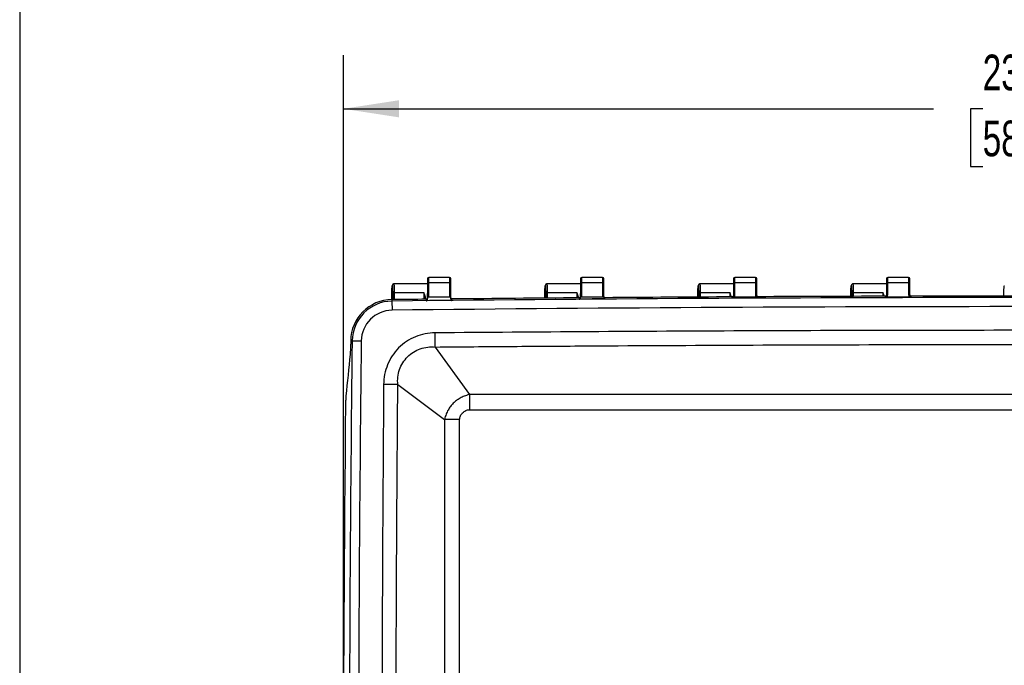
# Model space of a CAD drawing. Header units: inches. Extents: x 1.7 to 75.2, y 1.7 to 57.7.
# Tile 3 of 34: x 1.7 to 17.8, y 23.3 to 33.9. Entities that reach past the tile are written whole.
import ezdxf

# ---------------------------------------------------------------- set-up
doc = ezdxf.new("R2010")
doc.units = ezdxf.units.IN
doc.header["$LTSCALE"] = 7
doc.header["$MEASUREMENT"] = 0
doc.layers.add('DIMENSIONS', color=140, linetype='Continuous', lineweight=25)
doc.layers.add('TEXT', color=140, linetype='Continuous', lineweight=25)
doc.styles.add('SLDTEXTSTYLE0', font='TXT', dxfattribs={"width": 0.7})
doc.dimstyles.new('SLDDIMSTYLE0', dxfattribs={"dimtxt": 0.594727, "dimasz": 0.91, "dimexe": 0, "dimexo": 0.0625, "dimgap": 0.148682, "dimtad": 0, "dimtih": 1, "dimtoh": 1, "dimrnd": 1e-09, "dimzin": 12, "dimdsep": 46, "dimtxsty": 'SLDTEXTSTYLE0', "dimsah": 1, "dimcen": 0.09, "dimadec": 0, "dimazin": 3, "dimtfac": 1, "dimtofl": 0, "dimtmove": 0, "dimatfit": 3, "dimfxl": 0, "dimfrac": 2, "dimtolj": 1, "dimtzin": 12, "dimarcsym": 0})

# ---------------------------------------------------------------- blocks, each defined once
blk = doc.blocks.new('_D_5')
at = {"layer": 'DIMENSIONS'}
for p, q in [((7.039, 20.982), (7.039, 33.273)), ((30.187, 20.982), (30.187, 33.273)), ((7.039, 32.398), (16.678, 32.398)), ((17.484, 32.398), (17.284, 32.398)), ((17.284, 32.398), (17.284, 31.453)), ((19.746, 32.398), (19.946, 32.398)), ((19.946, 32.398), (19.946, 31.453)), ((30.187, 32.398), (20.552, 32.398)), ((17.284, 31.453), (17.484, 31.453)), ((19.946, 31.453), (19.746, 31.453))]:
    blk.add_line(p, q, dxfattribs=at)
for points in [[(7.039, 32.398), (7.949, 32.258), (7.949, 32.538)], [(30.187, 32.398), (29.277, 32.538), (29.277, 32.258)]]:
    blk.add_solid(points, dxfattribs=at)
at = {"layer": 'DIMENSIONS', "char_height": 0.5833, "attachment_point": 1, "style": 'SLDTEXTSTYLE0'}
for s, insert in [('23.15', (17.484, 33.283)), ('588.0', (17.484, 32.205))]:
    blk.add_mtext(s, dxfattribs=dict(at, insert=insert))

msp = doc.modelspace()

# ---------------------------------------------------------------- linework, layer by layer
for p, q in [((8.413, 29.622), (8.413, 29.541)), ((8.773, 29.642), (8.433, 29.642)), ((8.433, 29.555), (8.433, 29.642)), ((8.773, 29.642), (8.773, 29.555)), ((8.793, 29.541), (8.793, 29.622)), ((10.913, 29.622), (10.913, 29.541)), ((11.273, 29.642), (10.933, 29.642)), ((10.933, 29.555), (10.933, 29.642)), ((11.273, 29.642), (11.273, 29.555)), ((11.293, 29.541), (11.293, 29.622)), ((13.413, 29.622), (13.413, 29.541)), ((13.773, 29.642), (13.433, 29.642)), ((13.433, 29.555), (13.433, 29.642)), ((13.773, 29.642), (13.773, 29.555)), ((13.793, 29.541), (13.793, 29.622)), ((15.913, 29.622), (15.913, 29.541)), ((16.273, 29.642), (15.933, 29.642)), ((15.933, 29.555), (15.933, 29.642)), ((16.273, 29.642), (16.273, 29.555)), ((16.293, 29.541), (16.293, 29.622)), ((7.838, 29.508), (7.838, 29.28)), ((7.869, 29.536), (7.853, 29.535)), ((7.869, 29.535), (7.868, 29.538)), ((8.413, 29.538), (7.868, 29.538)), ((8.413, 29.541), (8.413, 29.378)), ((8.433, 29.323), (8.433, 29.555)), ((8.773, 29.555), (8.433, 29.555)), ((8.773, 29.555), (8.773, 29.323)), ((8.793, 29.378), (8.793, 29.541)), ((10.338, 29.508), (10.338, 29.304)), ((10.369, 29.536), (10.353, 29.535)), ((10.369, 29.535), (10.368, 29.538)), ((10.913, 29.538), (10.368, 29.538)), ((10.913, 29.541), (10.913, 29.378)), ((10.933, 29.323), (10.933, 29.555)), ((11.273, 29.555), (10.933, 29.555)), ((11.273, 29.555), (11.273, 29.323)), ((11.293, 29.378), (11.293, 29.541)), ((12.838, 29.508), (12.838, 29.322)), ((12.869, 29.536), (12.853, 29.535)), ((12.868, 29.538), (12.866, 29.535)), ((13.413, 29.538), (12.868, 29.538)), ((12.869, 29.535), (12.868, 29.538)), ((13.413, 29.541), (13.413, 29.332)), ((13.433, 29.345), (13.433, 29.555)), ((13.773, 29.555), (13.433, 29.555)), ((13.773, 29.555), (13.773, 29.348)), ((13.793, 29.335), (13.793, 29.541)), ((15.338, 29.508), (15.338, 29.333)), ((15.368, 29.538), (15.366, 29.535)), ((15.913, 29.538), (15.368, 29.538)), ((15.913, 29.541), (15.913, 29.343)), ((16.273, 29.555), (15.933, 29.555)), ((15.933, 29.356), (15.933, 29.555)), ((16.273, 29.555), (16.273, 29.357)), ((16.293, 29.344), (16.293, 29.541)), ((7.83, 29.28), (7.831, 29.396)), ((7.832, 29.28), (7.832, 29.256)), ((7.844, 29.396), (7.845, 29.28)), ((7.874, 29.399), (8.351, 29.399)), ((7.875, 29.28), (7.874, 29.399)), ((8.351, 29.399), (8.351, 29.285)), ((8.381, 29.286), (8.381, 29.307)), ((8.382, 29.286), (8.381, 29.307)), ((8.393, 29.286), (8.393, 29.263)), ((8.413, 29.286), (8.413, 29.378)), ((8.773, 29.323), (8.433, 29.323)), ((8.793, 29.291), (8.793, 29.378)), ((8.813, 29.268), (8.813, 29.29)), ((10.331, 29.304), (10.331, 29.396)), ((10.344, 29.396), (10.345, 29.304)), ((10.374, 29.399), (10.851, 29.399)), ((10.375, 29.304), (10.374, 29.399)), ((10.851, 29.399), (10.851, 29.308)), ((10.893, 29.308), (10.893, 29.289)), ((10.913, 29.311), (10.913, 29.378)), ((11.273, 29.323), (10.933, 29.323)), ((11.293, 29.315), (11.293, 29.378)), ((11.313, 29.292), (11.313, 29.312)), ((12.831, 29.322), (12.831, 29.396)), ((12.844, 29.396), (12.845, 29.322)), ((12.874, 29.399), (13.351, 29.399)), ((12.875, 29.322), (12.874, 29.399)), ((13.351, 29.399), (13.351, 29.325)), ((13.393, 29.325), (13.393, 29.325)), ((13.393, 29.325), (13.393, 29.307)), ((13.427, 29.323), (13.423, 29.323)), ((13.78, 29.323), (13.427, 29.323)), ((13.785, 29.323), (13.78, 29.323)), ((13.813, 29.31), (13.813, 29.327)), ((13.813, 29.327), (13.813, 29.327)), ((15.331, 29.333), (15.331, 29.396)), ((15.344, 29.396), (15.345, 29.333)), ((15.374, 29.399), (15.851, 29.399)), ((15.375, 29.333), (15.374, 29.399)), ((15.851, 29.399), (15.851, 29.335)), ((15.893, 29.335), (15.893, 29.335)), ((15.893, 29.335), (15.893, 29.319)), ((15.918, 29.323), (15.905, 29.323)), ((16.289, 29.323), (15.918, 29.323)), ((16.298, 29.323), (16.289, 29.323)), ((16.313, 29.32), (16.313, 29.336)), ((16.313, 29.336), (16.313, 29.336)), ((17.831, 29.338), (17.831, 29.396)), ((7.832, 29.256), (7.834, 29.107)), ((7.159, 28.607), (7.182, 28.607)), ((7.159, 28.607), (7.159, 28.606)), ((7.182, 28.607), (7.332, 28.605)), ((8.54, 28.506), (9.099, 27.728)), ((7.928, 27.893), (8.693, 27.323))]:
    msp.add_line(p, q)
at = {"flags": 128}
for points in [[(8.433, 29.555), (8.429, 29.554), (8.425, 29.554), (8.422, 29.552), (8.419, 29.551), (8.416, 29.549), (8.414, 29.546), (8.413, 29.544), (8.413, 29.541)], [(8.793, 29.541), (8.792, 29.544), (8.791, 29.546), (8.789, 29.549), (8.787, 29.551), (8.784, 29.552), (8.78, 29.554), (8.777, 29.554), (8.773, 29.555)], [(10.933, 29.555), (10.929, 29.554), (10.925, 29.554), (10.922, 29.552), (10.919, 29.551), (10.916, 29.549), (10.914, 29.546), (10.913, 29.544), (10.913, 29.541)], [(11.293, 29.541), (11.292, 29.544), (11.291, 29.546), (11.289, 29.549), (11.287, 29.551), (11.284, 29.552), (11.28, 29.554), (11.277, 29.554), (11.273, 29.555)], [(13.433, 29.555), (13.429, 29.554), (13.425, 29.554), (13.422, 29.552), (13.419, 29.551), (13.416, 29.549), (13.414, 29.546), (13.413, 29.544), (13.413, 29.541)], [(13.793, 29.541), (13.792, 29.544), (13.791, 29.546), (13.789, 29.549), (13.787, 29.551), (13.784, 29.552), (13.78, 29.554), (13.777, 29.554), (13.773, 29.555)], [(15.933, 29.555), (15.929, 29.554), (15.925, 29.554), (15.922, 29.552), (15.919, 29.551), (15.916, 29.549), (15.914, 29.546), (15.913, 29.544), (15.913, 29.541)], [(16.293, 29.541), (16.292, 29.544), (16.291, 29.546), (16.289, 29.549), (16.287, 29.551), (16.284, 29.552), (16.28, 29.554), (16.277, 29.554), (16.273, 29.555)]]:
    msp.add_lwpolyline(points, dxfattribs=at)
for centre, radius, start, end in [((8.433, 29.622), 0.02, 90, 180), ((8.773, 29.622), 0.02, 0, 90), ((10.933, 29.622), 0.02, 90, 180), ((11.273, 29.622), 0.02, 0, 90), ((13.433, 29.622), 0.02, 90, 180), ((13.773, 29.622), 0.02, 0, 90), ((15.933, 29.622), 0.02, 90, 180), ((16.273, 29.622), 0.02, 0, 90), ((7.839, 28.599), 0.681, 90.6237, 179.3246), ((18.605, -960.274), 989.589, 89.387378, 90.623739), ((18.605, -960.274), 989.613, 90.591262, 90.623739), ((18.605, -960.274), 989.613, 90.446513, 90.566932), ((18.605, -960.274), 989.613, 90.301767, 90.422187), ((18.605, -960.274), 989.613, 90.157023, 90.277444), ((18.605, -960.274), 989.613, 90.01228, 90.132703), ((7.839, 28.599), 0.657, 90.6237, 179.3246), ((18.605, -960.274), 989.44, 89.375345, 90.623739), ((7.839, 28.599), 0.508, 90.6237, 179.3246), ((683.696, 20.632), 676.561, 179.324623, 180.675377), ((683.696, 20.632), 676.412, 179.324623, 180.675377), ((683.696, 20.632), 676.658, 179.409854, 180.590146)]:
    msp.add_arc(centre, radius, start, end)
for points, knots in [([(7.831, 29.396), (7.831, 29.397), (7.831, 29.401), (7.831, 29.408), (7.831, 29.418), (7.831, 29.429), (7.832, 29.443), (7.832, 29.454), (7.832, 29.462), (7.833, 29.464), (7.833, 29.464), (7.833, 29.466), (7.833, 29.47), (7.834, 29.484), (7.835, 29.498), (7.836, 29.505), (7.837, 29.507), (7.837, 29.508), (7.837, 29.508), (7.837, 29.508), (7.838, 29.508)], [0, 0, 0, 0, 0.019622, 0.061318, 0.125114, 0.189015, 0.250229, 0.375241, 0.406539, 0.41028, 0.414071, 0.421798, 0.43784, 0.500429, 0.749576, 0.874698, 0.911891, 0.949078, 0.974537, 1, 1, 1, 1]), ([(7.868, 29.538), (7.866, 29.538), (7.864, 29.538), (7.861, 29.538), (7.858, 29.537), (7.855, 29.536), (7.853, 29.535), (7.851, 29.533), (7.849, 29.532), (7.848, 29.531), (7.845, 29.529), (7.842, 29.525), (7.84, 29.52), (7.838, 29.514), (7.838, 29.51), (7.838, 29.508)], [0, 0, 0, 0, 0.07301, 0.141747, 0.206172, 0.266234, 0.321903, 0.373172, 0.420056, 0.462586, 0.500792, 0.625493, 0.750384, 0.875226, 1, 1, 1, 1]), ([(7.838, 29.508), (7.838, 29.508), (7.838, 29.508), (7.838, 29.508), (7.839, 29.507), (7.839, 29.504), (7.84, 29.499), (7.841, 29.494), (7.841, 29.489), (7.841, 29.489), (7.841, 29.489), (7.841, 29.489), (7.841, 29.489), (7.841, 29.489), (7.841, 29.489), (7.841, 29.489), (7.841, 29.489), (7.841, 29.489), (7.841, 29.488), (7.841, 29.488), (7.841, 29.488), (7.841, 29.487), (7.841, 29.486), (7.842, 29.483), (7.842, 29.473), (7.843, 29.459), (7.843, 29.443), (7.844, 29.43), (7.844, 29.419), (7.844, 29.407), (7.844, 29.399), (7.844, 29.396)], [0, 0, 0, 0, 0.019353, 0.061061, 0.125145, 0.188963, 0.250265, 0.375231, 0.390872, 0.39088, 0.390887, 0.390903, 0.390933, 0.390994, 0.391115, 0.391356, 0.391833, 0.392763, 0.394531, 0.397703, 0.402587, 0.405523, 0.406513, 0.43779, 0.500322, 0.648999, 0.750055, 0.802856, 0.875035, 0.947946, 1, 1, 1, 1]), ([(7.874, 29.399), (7.874, 29.414), (7.874, 29.446), (7.872, 29.492), (7.871, 29.521), (7.869, 29.534), (7.869, 29.535), (7.869, 29.535)], [0, 0, 0, 0, 0.22398, 0.48769, 0.790984, 0.95838, 1, 1, 1, 1]), ([(10.331, 29.396), (10.331, 29.397), (10.331, 29.401), (10.331, 29.408), (10.331, 29.418), (10.331, 29.429), (10.332, 29.443), (10.332, 29.454), (10.332, 29.462), (10.333, 29.463), (10.333, 29.464), (10.333, 29.464), (10.333, 29.466), (10.333, 29.47), (10.334, 29.484), (10.335, 29.498), (10.336, 29.505), (10.337, 29.507), (10.337, 29.508), (10.337, 29.508), (10.337, 29.508), (10.338, 29.508)], [0, 0, 0, 0, 0.0195548, 0.0612515, 0.1251135, 0.1890056, 0.2502288, 0.3752407, 0.4065385, 0.4085177, 0.4104939, 0.414437, 0.4222868, 0.4378405, 0.5004295, 0.7495764, 0.8746977, 0.9118952, 0.9490865, 0.9745413, 1, 1, 1, 1]), ([(10.368, 29.538), (10.366, 29.538), (10.364, 29.538), (10.361, 29.538), (10.358, 29.537), (10.355, 29.536), (10.353, 29.535), (10.351, 29.533), (10.349, 29.532), (10.348, 29.531), (10.345, 29.529), (10.342, 29.525), (10.34, 29.52), (10.338, 29.514), (10.338, 29.51), (10.338, 29.508)], [0, 0, 0, 0, 0.07301, 0.141747, 0.206171, 0.266234, 0.321902, 0.373171, 0.420055, 0.462585, 0.500792, 0.625493, 0.750384, 0.875226, 1, 1, 1, 1]), ([(10.338, 29.508), (10.338, 29.508), (10.338, 29.508), (10.338, 29.508), (10.339, 29.507), (10.339, 29.504), (10.34, 29.499), (10.341, 29.493), (10.341, 29.488), (10.341, 29.487), (10.341, 29.487), (10.341, 29.486), (10.341, 29.485), (10.342, 29.482), (10.342, 29.473), (10.343, 29.459), (10.343, 29.443), (10.344, 29.43), (10.344, 29.419), (10.344, 29.407), (10.344, 29.399), (10.344, 29.396)], [0, 0, 0, 0, 0.019273, 0.060981, 0.125145, 0.188957, 0.250265, 0.375231, 0.406511, 0.408277, 0.410069, 0.413728, 0.421347, 0.43779, 0.500322, 0.649032, 0.750055, 0.802867, 0.875035, 0.947953, 1, 1, 1, 1]), ([(10.374, 29.399), (10.374, 29.414), (10.374, 29.446), (10.372, 29.492), (10.371, 29.521), (10.369, 29.534), (10.369, 29.535), (10.369, 29.535)], [0, 0, 0, 0, 0.22398, 0.48769, 0.790984, 0.95838, 1, 1, 1, 1]), ([(12.831, 29.396), (12.831, 29.397), (12.831, 29.401), (12.831, 29.408), (12.831, 29.418), (12.831, 29.429), (12.832, 29.443), (12.832, 29.453), (12.832, 29.46), (12.832, 29.461), (12.833, 29.462), (12.833, 29.464), (12.833, 29.469), (12.834, 29.484), (12.835, 29.498), (12.836, 29.505), (12.837, 29.507), (12.837, 29.508), (12.837, 29.508), (12.837, 29.508), (12.838, 29.508)], [0, 0, 0, 0, 0.019467, 0.061163, 0.125113, 0.188993, 0.250229, 0.375241, 0.384698, 0.394072, 0.399919, 0.406541, 0.437841, 0.50043, 0.749576, 0.874698, 0.911901, 0.949098, 0.974547, 1, 1, 1, 1]), ([(12.868, 29.538), (12.866, 29.538), (12.864, 29.538), (12.861, 29.538), (12.858, 29.537), (12.855, 29.536), (12.853, 29.535), (12.851, 29.533), (12.849, 29.532), (12.848, 29.531), (12.845, 29.528), (12.842, 29.525), (12.839, 29.519), (12.838, 29.514), (12.838, 29.51), (12.838, 29.508)], [0, 0, 0, 0, 0.073425, 0.142474, 0.207106, 0.267272, 0.322941, 0.374106, 0.420784, 0.463005, 0.5008, 0.640873, 0.770904, 0.8906, 1, 1, 1, 1]), ([(12.838, 29.508), (12.838, 29.508), (12.838, 29.508), (12.838, 29.508), (12.839, 29.507), (12.839, 29.504), (12.84, 29.499), (12.841, 29.494), (12.841, 29.489), (12.841, 29.488), (12.841, 29.487), (12.842, 29.483), (12.842, 29.473), (12.843, 29.459), (12.843, 29.443), (12.844, 29.43), (12.844, 29.419), (12.844, 29.407), (12.844, 29.399), (12.844, 29.396)], [0, 0, 0, 0, 0.019171, 0.060879, 0.125145, 0.188949, 0.250265, 0.375231, 0.383995, 0.393535, 0.406513, 0.43779, 0.500322, 0.649077, 0.750055, 0.802881, 0.875035, 0.947962, 1, 1, 1, 1]), ([(12.874, 29.399), (12.874, 29.414), (12.874, 29.446), (12.872, 29.492), (12.871, 29.521), (12.869, 29.534), (12.869, 29.535), (12.869, 29.535)], [0, 0, 0, 0, 0.22398, 0.48769, 0.790984, 0.958381, 1, 1, 1, 1]), ([(15.331, 29.396), (15.331, 29.398), (15.331, 29.402), (15.331, 29.41), (15.331, 29.42), (15.331, 29.43), (15.332, 29.442), (15.332, 29.458), (15.333, 29.472), (15.334, 29.482), (15.334, 29.486), (15.334, 29.487), (15.334, 29.489), (15.334, 29.491), (15.335, 29.495), (15.335, 29.499), (15.336, 29.502), (15.336, 29.505), (15.337, 29.507), (15.337, 29.508), (15.338, 29.508)], [0, 0, 0, 0, 0.0325777, 0.0742295, 0.1249758, 0.197572, 0.2499413, 0.3533208, 0.4996606, 0.5610729, 0.5926197, 0.6087528, 0.6168185, 0.6247378, 0.687322, 0.7498169, 0.7816511, 0.8339863, 0.9067973, 1, 1, 1, 1]), ([(15.368, 29.538), (15.36, 29.538), (15.352, 29.535), (15.341, 29.524), (15.338, 29.516), (15.338, 29.508)], [0, 0, 0, 0, 0.5, 0.5, 1, 1, 1, 1]), ([(15.338, 29.508), (15.338, 29.508), (15.338, 29.508), (15.338, 29.508), (15.339, 29.506), (15.339, 29.504), (15.34, 29.499), (15.341, 29.494), (15.341, 29.489), (15.341, 29.488), (15.341, 29.487), (15.341, 29.486), (15.342, 29.482), (15.342, 29.473), (15.343, 29.458), (15.343, 29.443), (15.344, 29.43), (15.344, 29.418), (15.344, 29.407), (15.344, 29.399), (15.344, 29.396)], [0, 0, 0, 0, 0.019002, 0.06071, 0.125144, 0.188921, 0.250263, 0.37523, 0.383099, 0.392863, 0.399202, 0.406511, 0.437788, 0.50032, 0.649076, 0.750055, 0.80291, 0.875036, 0.947987, 1, 1, 1, 1]), ([(15.374, 29.399), (15.374, 29.437), (15.373, 29.473), (15.371, 29.511), (15.371, 29.521), (15.369, 29.535), (15.368, 29.538), (15.368, 29.538)], [0, 0, 0, 0, 0.5, 0.5, 0.75, 0.75, 1, 1, 1, 1]), ([(17.831, 29.396), (17.831, 29.398), (17.831, 29.402), (17.831, 29.41), (17.831, 29.42), (17.831, 29.43), (17.832, 29.442), (17.832, 29.458), (17.833, 29.475), (17.834, 29.491), (17.835, 29.5), (17.836, 29.505), (17.837, 29.507), (17.837, 29.508), (17.837, 29.508), (17.838, 29.508)], [0, 0, 0, 0, 0.032576, 0.074245, 0.125028, 0.197624, 0.250045, 0.353447, 0.499869, 0.617155, 0.785371, 0.830337, 0.892917, 0.9561, 1, 1, 1, 1]), ([(7.874, 29.399), (7.867, 29.399), (7.859, 29.399), (7.848, 29.398), (7.845, 29.397), (7.844, 29.396)], [0, 0, 0, 0, 0.5, 0.5, 1, 1, 1, 1]), ([(8.381, 29.307), (8.381, 29.308), (8.38, 29.312), (8.38, 29.317), (8.379, 29.323), (8.378, 29.329), (8.376, 29.335), (8.374, 29.342), (8.371, 29.349), (8.368, 29.359), (8.364, 29.37), (8.358, 29.384), (8.354, 29.394), (8.351, 29.399)], [0, 0, 0, 0, 0.0545963, 0.1126054, 0.1740703, 0.2390271, 0.3075066, 0.3795349, 0.4551344, 0.5557872, 0.6801421, 0.8282114, 1, 1, 1, 1]), ([(8.413, 29.308), (8.413, 29.307), (8.413, 29.305), (8.412, 29.302), (8.411, 29.3), (8.411, 29.298), (8.41, 29.297), (8.409, 29.295), (8.408, 29.293), (8.405, 29.29), (8.401, 29.288), (8.397, 29.286), (8.394, 29.286), (8.393, 29.286)], [0, 0, 0, 0, 0.095723, 0.183502, 0.263353, 0.335268, 0.399248, 0.455312, 0.503505, 0.649325, 0.778557, 0.89411, 1, 1, 1, 1]), ([(8.393, 29.263), (8.393, 29.263), (8.395, 29.263), (8.397, 29.263), (8.398, 29.264), (8.4, 29.265), (8.402, 29.265), (8.404, 29.267), (8.405, 29.268), (8.407, 29.269), (8.408, 29.271), (8.41, 29.274), (8.411, 29.277), (8.412, 29.281), (8.413, 29.284), (8.413, 29.286)], [0, 0, 0, 0, 0.038269, 0.078197, 0.120613, 0.166194, 0.215473, 0.268871, 0.326718, 0.389289, 0.45682, 0.56827, 0.696015, 0.828733, 1, 1, 1, 1]), ([(8.413, 29.378), (8.413, 29.371), (8.413, 29.364), (8.415, 29.351), (8.417, 29.344), (8.42, 29.334), (8.423, 29.329), (8.428, 29.324), (8.43, 29.323), (8.433, 29.323)], [0, 0, 0, 0, 0.25, 0.25, 0.5, 0.5, 0.75, 0.75, 1, 1, 1, 1]), ([(8.773, 29.323), (8.775, 29.323), (8.778, 29.324), (8.783, 29.329), (8.785, 29.334), (8.789, 29.344), (8.79, 29.351), (8.792, 29.364), (8.793, 29.371), (8.793, 29.378)], [0, 0, 0, 0, 0.25, 0.25, 0.5, 0.5, 0.75, 0.75, 1, 1, 1, 1]), ([(8.793, 29.312), (8.793, 29.311), (8.793, 29.309), (8.793, 29.306), (8.794, 29.303), (8.795, 29.301), (8.796, 29.299), (8.797, 29.298), (8.799, 29.296), (8.801, 29.294), (8.805, 29.292), (8.809, 29.29), (8.811, 29.29), (8.813, 29.29)], [0, 0, 0, 0, 0.110385, 0.21014, 0.299281, 0.377831, 0.445827, 0.503324, 0.561307, 0.687422, 0.800748, 0.903822, 1, 1, 1, 1]), ([(8.793, 29.291), (8.793, 29.29), (8.793, 29.288), (8.793, 29.286), (8.794, 29.284), (8.794, 29.281), (8.796, 29.278), (8.799, 29.274), (8.803, 29.27), (8.808, 29.268), (8.81, 29.268), (8.812, 29.268), (8.813, 29.268), (8.813, 29.268)], [0, 0, 0, 0, 0.098952, 0.184031, 0.255242, 0.312583, 0.465394, 0.59262, 0.816623, 0.909354, 0.955001, 0.977572, 1, 1, 1, 1]), ([(10.374, 29.399), (10.367, 29.399), (10.359, 29.399), (10.348, 29.398), (10.345, 29.397), (10.344, 29.396)], [0, 0, 0, 0, 0.5, 0.5, 1, 1, 1, 1]), ([(10.881, 29.307), (10.881, 29.308), (10.88, 29.312), (10.88, 29.317), (10.879, 29.323), (10.878, 29.329), (10.876, 29.335), (10.874, 29.342), (10.871, 29.349), (10.868, 29.359), (10.864, 29.37), (10.858, 29.384), (10.854, 29.394), (10.851, 29.399)], [0, 0, 0, 0, 0.054596, 0.112605, 0.17407, 0.239027, 0.307507, 0.379535, 0.455134, 0.555787, 0.680142, 0.828211, 1, 1, 1, 1]), ([(10.913, 29.33), (10.913, 29.329), (10.913, 29.328), (10.912, 29.325), (10.911, 29.323), (10.911, 29.321), (10.91, 29.319), (10.909, 29.318), (10.907, 29.316), (10.905, 29.313), (10.901, 29.31), (10.897, 29.309), (10.894, 29.309), (10.893, 29.308)], [0, 0, 0, 0, 0.095738, 0.183528, 0.263386, 0.335304, 0.399284, 0.455343, 0.503529, 0.649325, 0.77853, 0.894074, 1, 1, 1, 1]), ([(10.893, 29.289), (10.893, 29.289), (10.895, 29.289), (10.896, 29.289), (10.898, 29.29), (10.9, 29.29), (10.902, 29.291), (10.904, 29.292), (10.905, 29.294), (10.907, 29.295), (10.908, 29.297), (10.91, 29.3), (10.911, 29.303), (10.912, 29.307), (10.913, 29.31), (10.913, 29.311)], [0, 0, 0, 0, 0.038266, 0.078168, 0.12054, 0.166064, 0.215277, 0.268603, 0.326376, 0.388873, 0.456331, 0.567856, 0.69572, 0.828558, 1, 1, 1, 1]), ([(10.913, 29.378), (10.913, 29.371), (10.913, 29.364), (10.915, 29.351), (10.917, 29.344), (10.92, 29.334), (10.923, 29.329), (10.928, 29.324), (10.93, 29.323), (10.933, 29.323)], [0, 0, 0, 0, 0.25, 0.25, 0.5, 0.5, 0.75, 0.75, 1, 1, 1, 1]), ([(11.273, 29.323), (11.275, 29.323), (11.278, 29.324), (11.283, 29.329), (11.285, 29.334), (11.289, 29.344), (11.29, 29.351), (11.292, 29.364), (11.293, 29.371), (11.293, 29.378)], [0, 0, 0, 0, 0.25, 0.25, 0.5, 0.5, 0.75, 0.75, 1, 1, 1, 1]), ([(11.293, 29.334), (11.293, 29.332), (11.293, 29.33), (11.293, 29.328), (11.294, 29.325), (11.295, 29.323), (11.296, 29.321), (11.297, 29.319), (11.299, 29.317), (11.301, 29.315), (11.305, 29.313), (11.309, 29.312), (11.311, 29.312), (11.313, 29.312)], [0, 0, 0, 0, 0.110385, 0.21014, 0.299281, 0.377831, 0.445827, 0.503324, 0.561307, 0.687422, 0.800747, 0.903822, 1, 1, 1, 1]), ([(11.293, 29.315), (11.293, 29.314), (11.293, 29.312), (11.293, 29.31), (11.294, 29.308), (11.294, 29.306), (11.296, 29.303), (11.299, 29.298), (11.303, 29.295), (11.308, 29.293), (11.31, 29.292), (11.312, 29.292), (11.312, 29.292), (11.313, 29.292)], [0, 0, 0, 0, 0.098908, 0.183951, 0.255134, 0.312456, 0.465238, 0.592468, 0.816589, 0.909351, 0.955006, 0.977579, 1, 1, 1, 1]), ([(12.874, 29.399), (12.867, 29.399), (12.859, 29.399), (12.848, 29.398), (12.845, 29.397), (12.844, 29.396)], [0, 0, 0, 0, 0.5, 0.5, 1, 1, 1, 1]), ([(13.365, 29.365), (13.365, 29.368), (13.363, 29.372), (13.359, 29.38), (13.356, 29.389), (13.353, 29.396), (13.351, 29.399)], [0, 0, 0, 0, 0.185162, 0.413549, 0.685162, 1, 1, 1, 1]), ([(13.378, 29.321), (13.378, 29.326), (13.375, 29.34), (13.369, 29.355), (13.365, 29.365)], [0, 0, 0, 0, 0.326961, 1, 1, 1, 1]), ([(13.413, 29.347), (13.413, 29.346), (13.413, 29.344), (13.412, 29.341), (13.411, 29.339), (13.411, 29.337), (13.41, 29.335), (13.409, 29.334), (13.407, 29.332), (13.405, 29.329), (13.401, 29.327), (13.397, 29.325), (13.394, 29.325), (13.393, 29.325)], [0, 0, 0, 0, 0.095753, 0.183554, 0.26342, 0.335343, 0.399322, 0.455378, 0.503556, 0.649334, 0.778513, 0.894044, 1, 1, 1, 1]), ([(13.393, 29.307), (13.393, 29.307), (13.395, 29.307), (13.397, 29.308), (13.399, 29.308), (13.401, 29.309), (13.403, 29.311), (13.406, 29.313), (13.408, 29.315), (13.409, 29.316)], [0, 0, 0, 0, 0.087032, 0.177518, 0.273693, 0.377379, 0.490006, 0.72209, 1, 1, 1, 1]), ([(13.41, 29.32), (13.409, 29.319), (13.409, 29.318), (13.408, 29.317), (13.408, 29.316), (13.408, 29.316)], [0, 0, 0, 0, 0.5, 0.5, 1, 1, 1, 1]), ([(13.409, 29.316), (13.409, 29.317), (13.41, 29.318), (13.411, 29.319), (13.413, 29.32), (13.414, 29.321), (13.416, 29.321), (13.417, 29.322), (13.418, 29.322), (13.419, 29.322), (13.42, 29.322), (13.421, 29.323), (13.422, 29.323), (13.422, 29.323), (13.423, 29.323), (13.423, 29.323)], [0, 0, 0, 0, 0.1517254, 0.2844297, 0.4009316, 0.503793, 0.5952947, 0.6770261, 0.7499238, 0.8143594, 0.8702574, 0.9172543, 0.9548565, 0.9825711, 1, 1, 1, 1]), ([(13.785, 29.323), (13.785, 29.323), (13.788, 29.323), (13.792, 29.321), (13.796, 29.319), (13.797, 29.318), (13.798, 29.317)], [0, 0, 0, 0, 0.122396, 0.498164, 0.794866, 1, 1, 1, 1]), ([(13.793, 29.349), (13.793, 29.348), (13.793, 29.346), (13.793, 29.343), (13.794, 29.34), (13.795, 29.338), (13.796, 29.336), (13.797, 29.335), (13.799, 29.333), (13.801, 29.331), (13.805, 29.328), (13.809, 29.327), (13.811, 29.327), (13.813, 29.327)], [0, 0, 0, 0, 0.110385, 0.21014, 0.29928, 0.377831, 0.445826, 0.503324, 0.561306, 0.687415, 0.80074, 0.903817, 1, 1, 1, 1]), ([(13.799, 29.317), (13.799, 29.317), (13.798, 29.318), (13.797, 29.319), (13.797, 29.32), (13.796, 29.321)], [0, 0, 0, 0, 0.5, 0.5, 1, 1, 1, 1]), ([(13.813, 29.31), (13.812, 29.31), (13.811, 29.31), (13.809, 29.31), (13.808, 29.31), (13.806, 29.311), (13.804, 29.312), (13.8, 29.314), (13.799, 29.316), (13.798, 29.317)], [0, 0, 0, 0, 0.082498, 0.166152, 0.253128, 0.345357, 0.444463, 0.701889, 1, 1, 1, 1]), ([(15.374, 29.399), (15.367, 29.399), (15.359, 29.399), (15.348, 29.398), (15.345, 29.397), (15.344, 29.396)], [0, 0, 0, 0, 0.5, 0.5, 1, 1, 1, 1]), ([(15.877, 29.33), (15.875, 29.337), (15.869, 29.36), (15.858, 29.383), (15.851, 29.399)], [0, 0, 0, 0, 0.310581, 1, 1, 1, 1]), ([(15.913, 29.357), (15.913, 29.356), (15.913, 29.354), (15.912, 29.351), (15.911, 29.349), (15.91, 29.346), (15.908, 29.342), (15.905, 29.339), (15.901, 29.337), (15.897, 29.335), (15.894, 29.335), (15.893, 29.335)], [0, 0, 0, 0, 0.103139, 0.187156, 0.25205, 0.387573, 0.503545, 0.649313, 0.778474, 0.894003, 1, 1, 1, 1]), ([(15.893, 29.319), (15.893, 29.319), (15.894, 29.319), (15.896, 29.319), (15.898, 29.319), (15.9, 29.32), (15.902, 29.321), (15.903, 29.322), (15.904, 29.323)], [0, 0, 0, 0, 0.106853, 0.235471, 0.38806, 0.565915, 0.769769, 1, 1, 1, 1]), ([(15.905, 29.325), (15.905, 29.325), (15.904, 29.324), (15.904, 29.323), (15.903, 29.323), (15.903, 29.322), (15.902, 29.322), (15.903, 29.322), (15.903, 29.322), (15.903, 29.322), (15.904, 29.322), (15.904, 29.322), (15.905, 29.322)], [0, 0, 0, 0, 0.1558702, 0.3052875, 0.4453947, 0.5729933, 0.6842813, 0.7768064, 0.8497205, 0.9060925, 0.9533365, 1, 1, 1, 1]), ([(16.293, 29.358), (16.293, 29.357), (16.293, 29.355), (16.293, 29.353), (16.294, 29.349), (16.296, 29.345), (16.299, 29.342), (16.301, 29.339), (16.305, 29.337), (16.309, 29.336), (16.311, 29.336), (16.313, 29.336)], [0, 0, 0, 0, 0.103284, 0.187304, 0.25206, 0.502999, 0.561019, 0.687215, 0.800614, 0.903757, 1, 1, 1, 1]), ([(16.306, 29.321), (16.306, 29.322), (16.305, 29.322), (16.303, 29.324), (16.302, 29.324), (16.301, 29.325)], [0, 0, 0, 0, 0.5, 0.5, 1, 1, 1, 1]), ([(16.313, 29.32), (16.312, 29.32), (16.311, 29.32), (16.309, 29.32), (16.307, 29.321), (16.306, 29.321), (16.305, 29.321)], [0, 0, 0, 0, 0.236645, 0.477534, 0.729885, 1, 1, 1, 1]), ([(8.538, 28.737), (8.483, 28.737), (8.428, 28.731), (8.319, 28.71), (8.266, 28.694), (8.113, 28.631), (8.02, 28.569), (7.903, 28.452), (7.868, 28.409), (7.807, 28.317), (7.781, 28.268), (7.74, 28.166), (7.724, 28.113), (7.702, 28.005), (7.697, 27.949), (7.696, 27.894)], [0, 0, 0, 0, 0.125, 0.125, 0.25, 0.25, 0.5, 0.5, 0.625, 0.625, 0.75, 0.75, 0.875, 0.875, 1, 1, 1, 1]), ([(28.688, 28.737), (27.848, 28.744), (27.009, 28.75), (25.329, 28.761), (24.49, 28.765), (21.971, 28.776), (20.292, 28.779), (16.933, 28.779), (15.254, 28.776), (12.736, 28.765), (11.896, 28.761), (10.217, 28.75), (9.377, 28.744), (8.538, 28.737)], [0, 0, 0, 0, 0.125, 0.125, 0.25, 0.25, 0.5, 0.5, 0.75, 0.75, 0.875, 0.875, 1, 1, 1, 1]), ([(8.54, 28.506), (8.539, 28.534), (8.539, 28.57), (8.538, 28.649), (8.538, 28.693), (8.538, 28.737)], [0, 0, 0, 0, 0.5, 0.5, 1, 1, 1, 1]), ([(7.159, 28.606), (7.159, 28.602), (7.158, 28.594), (7.158, 28.583), (7.158, 28.572), (7.158, 28.561), (7.158, 28.55), (7.157, 28.54), (7.157, 28.529), (7.157, 28.518), (7.156, 28.508), (7.156, 28.497), (7.155, 28.484), (7.154, 28.468), (7.153, 28.45), (7.152, 28.433), (7.151, 28.417), (7.15, 28.401), (7.149, 28.391), (7.148, 28.386)], [0, 0, 0, 0, 0.0460788, 0.0918593, 0.1373977, 0.1827512, 0.2279775, 0.2731348, 0.3182818, 0.3634771, 0.4087789, 0.4542453, 0.4999337, 0.5837565, 0.666906, 0.749742, 0.8326284, 0.9159285, 1, 1, 1, 1]), ([(7.928, 27.893), (7.924, 27.933), (7.925, 27.975), (7.934, 28.057), (7.943, 28.098), (7.97, 28.176), (7.988, 28.213), (8.032, 28.284), (8.058, 28.316), (8.146, 28.404), (8.218, 28.45), (8.335, 28.491), (8.375, 28.5), (8.457, 28.51), (8.499, 28.51), (8.54, 28.506)], [0, 0, 0, 0, 0.125, 0.125, 0.25, 0.25, 0.375, 0.375, 0.5, 0.5, 0.75, 0.75, 0.875, 0.875, 1, 1, 1, 1]), ([(8.54, 28.506), (8.749, 28.508), (8.959, 28.51), (9.379, 28.513), (9.589, 28.515), (10.218, 28.519), (10.638, 28.522), (11.897, 28.53), (12.737, 28.534), (15.255, 28.545), (16.934, 28.548), (20.292, 28.548), (21.97, 28.545), (24.489, 28.534), (25.328, 28.53), (26.587, 28.522), (27.007, 28.519), (27.637, 28.515), (27.846, 28.513), (28.266, 28.51), (28.476, 28.508), (28.686, 28.506)], [0, 0, 0, 0, 0.03125, 0.03125, 0.0625, 0.0625, 0.125, 0.125, 0.25, 0.25, 0.5, 0.5, 0.75, 0.75, 0.875, 0.875, 0.9375, 0.9375, 0.96875, 0.96875, 1, 1, 1, 1]), ([(7.696, 27.894), (7.695, 27.743), (7.694, 27.592), (7.692, 27.289), (7.691, 27.138), (7.688, 26.684), (7.686, 26.382), (7.68, 25.474), (7.677, 24.869), (7.67, 23.053), (7.668, 21.843), (7.668, 19.422), (7.67, 18.212), (7.677, 16.396), (7.68, 15.791), (7.686, 14.883), (7.688, 14.58), (7.691, 14.127), (7.692, 13.975), (7.694, 13.673), (7.695, 13.521), (7.696, 13.37)], [0, 0, 0, 0, 0.03125, 0.03125, 0.0625, 0.0625, 0.125, 0.125, 0.25, 0.25, 0.5, 0.5, 0.75, 0.75, 0.875, 0.875, 0.9375, 0.9375, 0.96875, 0.96875, 1, 1, 1, 1]), ([(7.928, 27.893), (7.9, 27.893), (7.865, 27.893), (7.785, 27.894), (7.74, 27.894), (7.696, 27.894)], [0, 0, 0, 0, 0.5, 0.5, 1, 1, 1, 1]), ([(7.928, 13.372), (7.928, 13.409), (7.928, 13.447), (7.927, 13.523), (7.927, 13.561), (7.926, 13.674), (7.925, 13.75), (7.923, 13.977), (7.922, 14.128), (7.919, 14.582), (7.917, 14.884), (7.911, 15.792), (7.908, 16.397), (7.9, 18.212), (7.898, 19.422), (7.898, 21.842), (7.9, 23.052), (7.908, 24.868), (7.911, 25.473), (7.917, 26.38), (7.919, 26.683), (7.922, 27.136), (7.923, 27.288), (7.925, 27.515), (7.926, 27.59), (7.927, 27.704), (7.927, 27.742), (7.928, 27.817), (7.928, 27.855), (7.928, 27.893)], [0, 0, 0, 0, 0.007813, 0.007813, 0.015625, 0.015625, 0.03125, 0.03125, 0.0625, 0.0625, 0.125, 0.125, 0.25, 0.25, 0.5, 0.5, 0.75, 0.75, 0.875, 0.875, 0.9375, 0.9375, 0.96875, 0.96875, 0.984375, 0.984375, 0.992188, 0.992188, 1, 1, 1, 1]), ([(7.081, 27.706), (7.081, 27.703), (7.08, 27.698), (7.08, 27.691), (7.079, 27.683), (7.079, 27.675), (7.078, 27.667), (7.077, 27.657), (7.077, 27.645), (7.076, 27.631), (7.075, 27.616), (7.075, 27.607), (7.075, 27.602)], [0, 0, 0, 0, 0.081467, 0.163061, 0.244916, 0.327165, 0.409939, 0.493366, 0.620428, 0.74689, 0.873248, 1, 1, 1, 1]), ([(9.099, 27.728), (9.082, 27.725), (9.067, 27.721), (9.038, 27.712), (9.025, 27.708), (8.988, 27.693), (8.966, 27.682), (8.924, 27.658), (8.904, 27.645), (8.868, 27.617), (8.851, 27.602), (8.819, 27.57), (8.804, 27.553), (8.776, 27.517), (8.763, 27.498), (8.739, 27.456), (8.728, 27.433), (8.714, 27.396), (8.709, 27.383), (8.7, 27.355), (8.696, 27.34), (8.693, 27.323)], [0, 0, 0, 0, 0.0625, 0.0625, 0.125, 0.125, 0.25, 0.25, 0.375, 0.375, 0.5, 0.5, 0.625, 0.625, 0.75, 0.75, 0.875, 0.875, 0.9375, 0.9375, 1, 1, 1, 1]), ([(9.099, 27.728), (9.098, 27.698), (9.098, 27.66), (9.098, 27.576), (9.098, 27.529), (9.098, 27.482)], [0, 0, 0, 0, 0.5, 0.5, 1, 1, 1, 1]), ([(28.127, 27.728), (28.027, 27.728), (27.928, 27.728), (27.73, 27.728), (27.631, 27.728), (27.334, 27.728), (27.136, 27.728), (26.541, 27.728), (26.145, 27.728), (24.955, 27.728), (24.163, 27.728), (21.784, 27.728), (20.198, 27.728), (17.027, 27.728), (15.441, 27.728), (13.063, 27.728), (12.27, 27.728), (11.081, 27.728), (10.684, 27.728), (10.09, 27.728), (9.892, 27.728), (9.594, 27.728), (9.495, 27.728), (9.297, 27.728), (9.198, 27.728), (9.099, 27.728)], [0, 0, 0, 0, 0.015625, 0.015625, 0.03125, 0.03125, 0.0625, 0.0625, 0.125, 0.125, 0.25, 0.25, 0.5, 0.5, 0.75, 0.75, 0.875, 0.875, 0.9375, 0.9375, 0.96875, 0.96875, 0.984375, 0.984375, 1, 1, 1, 1]), ([(8.938, 27.323), (8.938, 27.333), (8.939, 27.343), (8.944, 27.363), (8.948, 27.373), (8.961, 27.401), (8.973, 27.418), (9.002, 27.447), (9.019, 27.459), (9.047, 27.472), (9.057, 27.476), (9.077, 27.48), (9.087, 27.482), (9.098, 27.482)], [0, 0, 0, 0, 0.125, 0.125, 0.25, 0.25, 0.5, 0.5, 0.75, 0.75, 0.875, 0.875, 1, 1, 1, 1]), ([(9.098, 27.482), (9.891, 27.482), (10.684, 27.482), (12.269, 27.482), (13.062, 27.482), (15.441, 27.482), (17.027, 27.482), (20.199, 27.482), (21.784, 27.482), (24.163, 27.482), (24.956, 27.482), (26.542, 27.482), (27.335, 27.482), (28.128, 27.482)], [0, 0, 0, 0, 0.125, 0.125, 0.25, 0.25, 0.5, 0.5, 0.75, 0.75, 0.875, 0.875, 1, 1, 1, 1]), ([(8.938, 27.323), (8.891, 27.323), (8.844, 27.323), (8.76, 27.323), (8.722, 27.323), (8.693, 27.323)], [0, 0, 0, 0, 0.5, 0.5, 1, 1, 1, 1]), ([(8.693, 27.323), (8.693, 27.305), (8.693, 27.288), (8.693, 27.253), (8.693, 27.236), (8.693, 27.183), (8.693, 27.148), (8.693, 27.044), (8.693, 26.974), (8.693, 26.765), (8.693, 26.626), (8.693, 26.208), (8.693, 25.929), (8.693, 25.093), (8.693, 24.535), (8.693, 22.862), (8.693, 21.747), (8.693, 19.517), (8.693, 18.402), (8.693, 16.73), (8.693, 16.172), (8.693, 15.336), (8.693, 15.057), (8.693, 14.639), (8.693, 14.499), (8.693, 14.29), (8.693, 14.221), (8.693, 14.116), (8.693, 14.081), (8.693, 14.029), (8.693, 14.012), (8.693, 13.977), (8.693, 13.96), (8.693, 13.942)], [0, 0, 0, 0, 0.003906, 0.003906, 0.007813, 0.007813, 0.015625, 0.015625, 0.03125, 0.03125, 0.0625, 0.0625, 0.125, 0.125, 0.25, 0.25, 0.5, 0.5, 0.75, 0.75, 0.875, 0.875, 0.9375, 0.9375, 0.96875, 0.96875, 0.984375, 0.984375, 0.992187, 0.992187, 0.996094, 0.996094, 1, 1, 1, 1]), ([(8.938, 13.942), (8.938, 14.081), (8.938, 14.221), (8.937, 14.5), (8.937, 14.639), (8.937, 15.057), (8.937, 15.336), (8.936, 16.172), (8.936, 16.73), (8.935, 18.402), (8.935, 19.517), (8.935, 21.747), (8.935, 22.862), (8.936, 24.535), (8.936, 25.092), (8.937, 25.929), (8.937, 26.208), (8.937, 26.626), (8.937, 26.765), (8.938, 27.044), (8.938, 27.183), (8.938, 27.323)], [0, 0, 0, 0, 0.03125, 0.03125, 0.0625, 0.0625, 0.125, 0.125, 0.25, 0.25, 0.5, 0.5, 0.75, 0.75, 0.875, 0.875, 0.9375, 0.9375, 0.96875, 0.96875, 1, 1, 1, 1])]:
    msp.add_open_spline(points, degree=3, knots=knots)
for points in [[(15.338, 29.508), (15.338, 29.508), (15.338, 29.508), (15.338, 29.508)], [(8.393, 29.286), (8.393, 29.286), (8.393, 29.286), (8.393, 29.286)], [(8.813, 29.29), (8.813, 29.29), (8.813, 29.29), (8.813, 29.29)], [(10.893, 29.308), (10.893, 29.308), (10.893, 29.308), (10.893, 29.308)], [(11.313, 29.292), (11.173, 29.291), (11.033, 29.29), (10.893, 29.289)], [(11.313, 29.312), (11.313, 29.312), (11.313, 29.312), (11.313, 29.312)], [(13.813, 29.31), (13.673, 29.309), (13.533, 29.308), (13.393, 29.307)], [(13.408, 29.316), (13.411, 29.32), (13.417, 29.323), (13.423, 29.323)], [(13.408, 29.316), (13.408, 29.316), (13.408, 29.316), (13.409, 29.316)], [(13.413, 29.332), (13.413, 29.328), (13.412, 29.324), (13.41, 29.32)], [(13.41, 29.32), (13.411, 29.322), (13.414, 29.323), (13.417, 29.324)], [(13.433, 29.345), (13.427, 29.345), (13.417, 29.343), (13.413, 29.336), (13.413, 29.332)], [(13.417, 29.324), (13.42, 29.324), (13.423, 29.324), (13.427, 29.323)], [(13.427, 29.323), (13.431, 29.33), (13.433, 29.338), (13.433, 29.345)], [(13.773, 29.348), (13.773, 29.339), (13.775, 29.331), (13.78, 29.323)], [(13.793, 29.335), (13.793, 29.338), (13.788, 29.345), (13.778, 29.348), (13.773, 29.348)], [(13.78, 29.323), (13.783, 29.324), (13.787, 29.325), (13.79, 29.324)], [(13.785, 29.323), (13.79, 29.323), (13.795, 29.321), (13.799, 29.317)], [(13.79, 29.324), (13.793, 29.324), (13.795, 29.323), (13.796, 29.321)], [(13.796, 29.321), (13.794, 29.325), (13.793, 29.33), (13.793, 29.335)], [(13.798, 29.317), (13.798, 29.317), (13.799, 29.317), (13.799, 29.317)], [(16.313, 29.32), (16.173, 29.319), (16.033, 29.319), (15.893, 29.319)], [(15.913, 29.343), (15.913, 29.337), (15.911, 29.33), (15.905, 29.325)], [(15.905, 29.325), (15.907, 29.326), (15.911, 29.326), (15.916, 29.324), (15.918, 29.323)], [(15.933, 29.356), (15.927, 29.356), (15.917, 29.353), (15.913, 29.347), (15.913, 29.343)], [(15.918, 29.323), (15.928, 29.332), (15.933, 29.344), (15.933, 29.356)], [(16.273, 29.357), (16.273, 29.345), (16.277, 29.332), (16.289, 29.323)], [(16.293, 29.344), (16.293, 29.348), (16.288, 29.355), (16.278, 29.357), (16.273, 29.357)], [(16.289, 29.323), (16.291, 29.324), (16.296, 29.327), (16.299, 29.326), (16.301, 29.325)], [(16.301, 29.325), (16.295, 29.33), (16.293, 29.337), (16.293, 29.344)], [(16.298, 29.323), (16.301, 29.323), (16.303, 29.322), (16.305, 29.321)], [(16.298, 29.323), (16.301, 29.323), (16.303, 29.322), (16.306, 29.321)], [(16.305, 29.321), (16.305, 29.321), (16.306, 29.321), (16.306, 29.321)], [(8.813, 29.268), (8.673, 29.266), (8.533, 29.265), (8.393, 29.263)], [(7.148, 28.386), (7.126, 28.16), (7.103, 27.933), (7.081, 27.706)]]:
    msp.add_open_spline(points, degree=3)
at = {"layer": 'TEXT'}
msp.add_line((1.75, 57.75), (1.75, 1.75), dxfattribs=at)

# ---------------------------------------------------------------- dimensions: what is measured, and where the dimension line sits
at = {"layer": 'DIMENSIONS'}
dim = msp.add_linear_dim(base=(7.039, 32.398), p1=(30.187, 20.632), p2=(7.039, 20.632), angle=0, dimstyle='SLDDIMSTYLE0', dxfattribs=at)
dim.commit()
dim.dimension.update_dxf_attribs({"geometry": '_D_5', "text_midpoint": (18.615, 32.398), "dimtype": 160})

doc.saveas('drawing.dxf')
